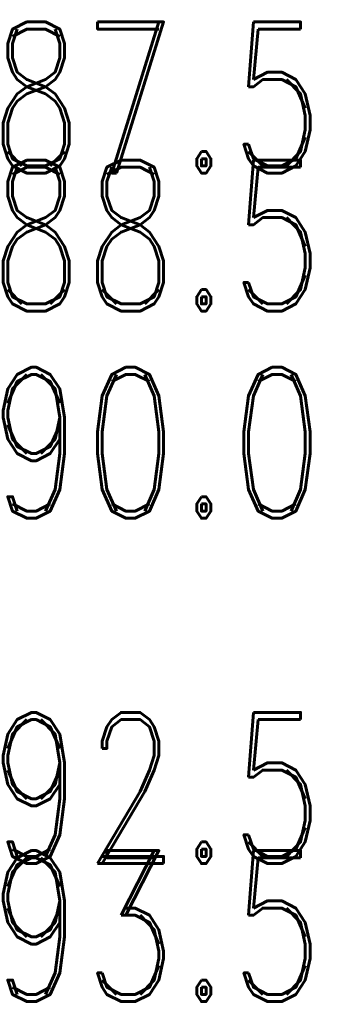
# Model space of a CAD drawing. Extents: x -2 to 113, y -136 to 16.
# Tile 50 of 256: x 56.84 to 58.99, y -119.01 to -111.88. Entities that reach past the tile are written whole.
import ezdxf
from ezdxf.enums import TextEntityAlignment as Align

# ---------------------------------------------------------------- set-up
doc = ezdxf.new("R2010")
doc.units = 0
doc.header["$MEASUREMENT"] = 0
doc.linetypes.add('SOLID', pattern=[0])
for name, color, linetype in [('10', 7, 'SOLID'), ('12', 7, 'SOLID'), ('14', 7, 'SOLID'), ('16', 7, 'SOLID'), ('18', 7, 'SOLID'), ('2', 7, 'SOLID'), ('20', 7, 'SOLID'), ('22', 7, 'SOLID'), ('24', 7, 'SOLID'), ('27', 7, 'SOLID'), ('30', 7, 'SOLID'), ('39', 7, 'SOLID'), ('4', 7, 'SOLID'), ('41', 7, 'SOLID'), ('43', 7, 'SOLID'), ('50', 7, 'SOLID'), ('52', 7, 'SOLID'), ('54', 7, 'SOLID'), ('57', 7, 'SOLID'), ('59', 7, 'SOLID'), ('6', 7, 'SOLID'), ('61', 7, 'SOLID'), ('63', 7, 'SOLID'), ('65', 7, 'SOLID'), ('67', 7, 'SOLID'), ('8', 7, 'SOLID')]:
    doc.layers.add(name, color=color, linetype=linetype)
doc.styles.add('ROMAND', font='romand', dxfattribs={"height": 1})

msp = doc.modelspace()

# ---------------------------------------------------------------- texts
at = {"layer": '10', "color": 7, "style": 'ROMAND', "width": 0.78}
msp.add_text('90.0', height=1.09412, dxfattribs=at).set_placement((59.0472, -115.4915), align=Align.RIGHT)
at = {"layer": '12', "color": 7, "style": 'ROMAND', "width": 0.78}
for s, p in [('88.5', (59.0472, -113.9915)), ('93.5', (59.0472, -118.9915))]:
    msp.add_text(s, height=1.09412, dxfattribs=at).set_placement(p, align=Align.RIGHT)
at = {"layer": '14', "color": 7, "style": 'ROMAND', "width": 0.78}
for s, p in [('88.5', (59.0472, -113.9915)), ('93.5', (59.0472, -118.9915))]:
    msp.add_text(s, height=1.09412, dxfattribs=at).set_placement(p, align=Align.RIGHT)
at = {"layer": '16', "color": 7, "style": 'ROMAND', "width": 0.78}
for s, p in [('88.5', (59.0472, -113.9915)), ('93.5', (59.0472, -118.9915))]:
    msp.add_text(s, height=1.09412, dxfattribs=at).set_placement(p, align=Align.RIGHT)
at = {"layer": '18', "color": 7, "style": 'ROMAND', "width": 0.78}
msp.add_text('90.0', height=1.09412, dxfattribs=at).set_placement((59.0472, -115.4915), align=Align.RIGHT)
at = {"layer": '2', "color": 7, "style": 'ROMAND', "width": 0.78}
for s, p in [('88.5', (59.0472, -113.9915)), ('93.5', (59.0472, -118.9915))]:
    msp.add_text(s, height=1.09412, dxfattribs=at).set_placement(p, align=Align.RIGHT)
at = {"layer": '20', "color": 7, "style": 'ROMAND', "width": 0.78}
for s, p in [('88.5', (59.0472, -113.9915)), ('93.5', (59.0472, -118.9915))]:
    msp.add_text(s, height=1.09412, dxfattribs=at).set_placement(p, align=Align.RIGHT)
at = {"layer": '22', "color": 7, "style": 'ROMAND', "width": 0.78}
msp.add_text('90.0', height=1.09412, dxfattribs=at).set_placement((59.0472, -115.4915), align=Align.RIGHT)
at = {"layer": '24', "color": 7, "style": 'ROMAND', "width": 0.78}
msp.add_text('90.0', height=1.09412, dxfattribs=at).set_placement((59.0472, -115.4915), align=Align.RIGHT)
at = {"layer": '27', "color": 7, "style": 'ROMAND', "width": 0.78}
for s, p in [('87.5', (59.0472, -112.9915)), ('92.5', (59.0472, -117.9915))]:
    msp.add_text(s, height=1.09412, dxfattribs=at).set_placement(p, align=Align.RIGHT)
at = {"layer": '30', "color": 7, "style": 'ROMAND', "width": 0.78}
msp.add_text('90.0', height=1.09412, dxfattribs=at).set_placement((59.0472, -115.4915), align=Align.RIGHT)
at = {"layer": '39', "color": 7, "style": 'ROMAND', "width": 0.78}
msp.add_text('90.0', height=1.09412, dxfattribs=at).set_placement((59.0472, -115.4915), align=Align.RIGHT)
at = {"layer": '4', "color": 7, "style": 'ROMAND', "width": 0.78}
for s, p in [('88.5', (59.0472, -113.9915)), ('93.5', (59.0472, -118.9915))]:
    msp.add_text(s, height=1.09412, dxfattribs=at).set_placement(p, align=Align.RIGHT)
at = {"layer": '41', "color": 7, "style": 'ROMAND', "width": 0.78}
msp.add_text('90.0', height=1.09412, dxfattribs=at).set_placement((59.0472, -115.4915), align=Align.RIGHT)
at = {"layer": '43', "color": 7, "style": 'ROMAND', "width": 0.78}
msp.add_text('90.0', height=1.09412, dxfattribs=at).set_placement((59.0472, -115.4915), align=Align.RIGHT)
at = {"layer": '50', "color": 7, "style": 'ROMAND', "width": 0.78}
for s, p in [('88.5', (59.0472, -113.9915)), ('93.5', (59.0472, -118.9915))]:
    msp.add_text(s, height=1.09412, dxfattribs=at).set_placement(p, align=Align.RIGHT)
at = {"layer": '52', "color": 7, "style": 'ROMAND', "width": 0.78}
msp.add_text('90.0', height=1.09412, dxfattribs=at).set_placement((59.0472, -115.4915), align=Align.RIGHT)
at = {"layer": '54', "color": 7, "style": 'ROMAND', "width": 0.78}
for s, p in [('88.5', (59.0472, -113.9915)), ('93.5', (59.0472, -118.9915))]:
    msp.add_text(s, height=1.09412, dxfattribs=at).set_placement(p, align=Align.RIGHT)
at = {"layer": '57', "color": 7, "style": 'ROMAND', "width": 0.78}
msp.add_text('90.0', height=1.09412, dxfattribs=at).set_placement((59.0472, -115.4915), align=Align.RIGHT)
at = {"layer": '59', "color": 7, "style": 'ROMAND', "width": 0.78}
msp.add_text('90.0', height=1.09412, dxfattribs=at).set_placement((59.0472, -115.4915), align=Align.RIGHT)
at = {"layer": '6', "color": 7, "style": 'ROMAND', "width": 0.78}
msp.add_text('90.0', height=1.09412, dxfattribs=at).set_placement((59.0472, -115.4915), align=Align.RIGHT)
at = {"layer": '61', "color": 7, "style": 'ROMAND', "width": 0.78}
msp.add_text('90.0', height=1.09412, dxfattribs=at).set_placement((59.0472, -115.4915), align=Align.RIGHT)
at = {"layer": '63', "color": 7, "style": 'ROMAND', "width": 0.78}
msp.add_text('90.0', height=1.09412, dxfattribs=at).set_placement((59.0472, -115.4915), align=Align.RIGHT)
at = {"layer": '65', "color": 7, "style": 'ROMAND', "width": 0.78}
for s, p in [('88.5', (59.0472, -113.9915)), ('93.5', (59.0472, -118.9915))]:
    msp.add_text(s, height=1.09412, dxfattribs=at).set_placement(p, align=Align.RIGHT)
at = {"layer": '67', "color": 7, "style": 'ROMAND', "width": 0.78}
for s, p in [('88.5', (59.0472, -113.9915)), ('93.5', (59.0472, -118.9915))]:
    msp.add_text(s, height=1.09412, dxfattribs=at).set_placement(p, align=Align.RIGHT)
at = {"layer": '8', "color": 7, "style": 'ROMAND', "width": 0.78}
for s, p in [('88.5', (59.0472, -113.9915)), ('93.5', (59.0472, -118.9915))]:
    msp.add_text(s, height=1.09412, dxfattribs=at).set_placement(p, align=Align.RIGHT)

doc.saveas('drawing.dxf')
